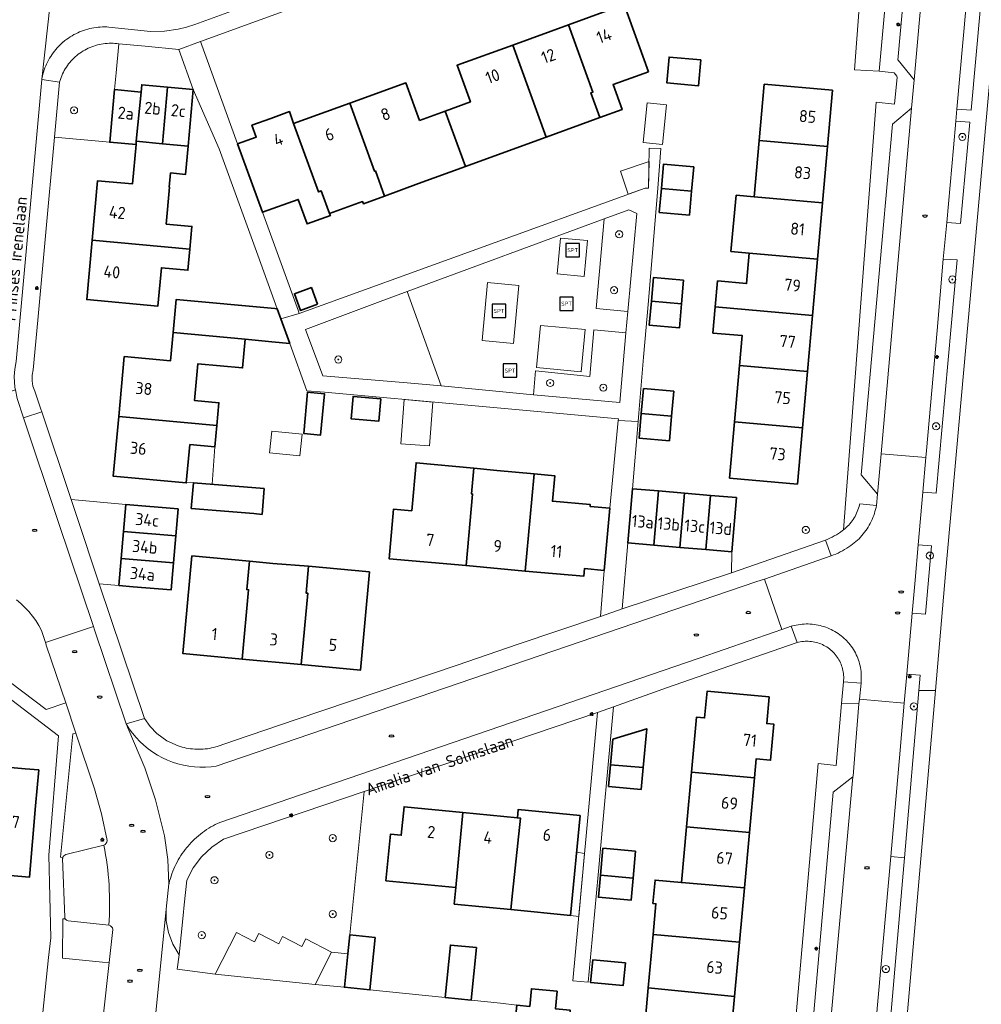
# Model space of a CAD drawing. Header units: metres. Extents: x 152610 to 160096, y 456114 to 462495.
# Tile 58 of 256: x 156274 to 156382, y 458598 to 458708. Entities that reach past the tile are written whole.
import ezdxf
from ezdxf.enums import TextEntityAlignment as Align

# ---------------------------------------------------------------- set-up
doc = ezdxf.new("R2010")
doc.units = ezdxf.units.M
doc.header["$LTSCALE"] = 0.5
doc.layers.get('0').update_dxf_attribs({"linetype": 'CONTINUOUS'})
for name, color, linetype, lineweight in [('B-PV-GR-BEPLANTING_CULTUUR_BOSPLANTSOEN-GV', 251, 'CONTINUOUS', 18), ('B-PV-GR-BEPLANTING_CULTUUR_HEESTERS-GV', 251, 'CONTINUOUS', 18), ('B-PV-GR-BOOM-S', 251, 'CONTINUOUS', 25), ('B-PV-IE-MEUBILAIR-S', 251, 'CONTINUOUS', 25), ('B-PV-IE-MEUBILAIR_WEGMEUBILAIR-S', 251, 'CONTINUOUS', 25), ('B-PV-OG-BEBOUWING-GV', 6, 'CONTINUOUS', 35), ('B-PV-OG-BEBOUWING-T18', 1, 'CONTINUOUS', 18), ('B-PV-OG-BEBOUWING_OVERBOUWING-GV', 251, 'CONTINUOUS', 18), ('B-PV-OG-BEBOUWING_SCHUUR-GV', 251, 'CONTINUOUS', 18), ('B-PV-OG-TERREIN_BEGROEID-GV', 251, 'CONTINUOUS', 18), ('B-PV-OG-TOPOGRAFIE-T18', 1, 'CONTINUOUS', 18), ('B-PV-VH-GESLOTENVERHARDING_ASFALT-GV', 251, 'CONTINUOUS', 18), ('B-PV-VH-GESLOTENVERHARDING_KUNSTSTOF-GV', 251, 'CONTINUOUS', 18), ('B-PV-VH-OPENVERHARDING_BETONSTRAATSTEEN-GV', 251, 'CONTINUOUS', 18), ('B-PV-VH-OPENVERHARDING_STRAATBAKSTEEN-GV', 251, 'CONTINUOUS', 18), ('B-PV-VH-OPENVERHARDING_TEGEL-GV', 251, 'CONTINUOUS', 18)]:
    doc.layers.add(name, color=color, linetype=linetype, lineweight=lineweight)
doc.styles.add('NLCS-ISO', font='NLCS-ISO.ttf')
doc.styles.add('NLCS-ISO-M750-T18', font='NLCS-ISO.ttf', dxfattribs={"height": 1.35})

# ---------------------------------------------------------------- blocks, each defined once
blk = doc.blocks.new('SIE-MEUBILAIR_PAAL_LICHTMAST-SO')
for points in [[(-0.62, 0), (-1, 0)], [(-0.71, 0.71), (-0.44, 0.44)], [(0, 1), (0, 0.62)], [(0.44, 0.44), (0.71, 0.71)], [(1, 0), (0.62, 0)], [(-0.71, -0.71), (-0.44, -0.44)], [(0, -0.62), (0, -1)], [(0.44, -0.44), (0.71, -0.71)]]:
    blk.add_lwpolyline(points)
blk.add_circle((0, 0), 0.5)
blk = doc.blocks.new('SIE-MEUBILAIR_PUT_RIOOLPUT-SO')
blk.add_ellipse((0, 0), major_axis=(1.25, 0), ratio=0.54)
blk = doc.blocks.new('SIE-WEG_SPEELTOESTEL-SO')
at = {"flags": 128}
blk.add_lwpolyline([(-3.75, -3.75), (3.75, -3.75), (3.75, 3.75), (-3.75, 3.75)], close=True, dxfattribs=at)
at = {"style": 'NLCS-ISO'}
blk.add_text('SPT', height=2.25, dxfattribs=at).set_placement((0, 0), align=Align.MIDDLE_CENTER)
blk = doc.blocks.new('SGR-BOOM_GBKN-SO')
at = {"linetype": 'ByBlock', "lineweight": 18}
h = blk.add_hatch(color=0, dxfattribs=at)
h.dxf.hatch_style = 1
edge = h.paths.add_edge_path()
edge.add_arc((0, 0), 0.25, 0, 360)
at = {"color": 0, "linetype": 'ByBlock', "lineweight": 18}
for radius in [2, 0.25]:
    blk.add_circle((0, 0), radius, dxfattribs=at)
at = {"color": 0, "linetype": 'ByBlock', "lineweight": 18, "style": 'NLCS-ISO'}
blk.add_attdef('SOORT', (2.5, 0), '', height=1.5, dxfattribs=at)

msp = doc.modelspace()

# ---------------------------------------------------------------- linework, layer by layer
at = {"layer": 'B-PV-GR-BEPLANTING_CULTUUR_BOSPLANTSOEN-GV', "flags": 128}
msp.add_lwpolyline([(156311.135, 458606.225), (156312.744, 458622.212), (156297.077, 458616.889), (156295.756, 458616.005), (156294.603, 458614.912), (156293.68, 458613.688), (156292.968, 458612.331), (156292.691, 458609.573), (156292.57, 458608.379), (156292.13, 458604.001), (156291.905, 458602.387), (156296.121, 458601.832), (156298.509, 458606.495), (156300.536, 458605.457), (156301.01, 458606.382), (156303.246, 458605.237), (156303.658, 458606.041), (156305.805, 458604.941), (156306.239, 458605.788), (156309.118, 458604.313), (156310.924, 458604.129)], close=True, dxfattribs=at)
at = {"layer": 'B-PV-GR-BEPLANTING_CULTUUR_HEESTERS-GV', "flags": 128}
for points in [[(156368.285, 458714.586), (156367.394, 458702.67), (156370.129, 458702.53), (156371.901, 458722.158)], [(156282.685, 458622.525), (156280.604, 458628.733), (156280.267, 458628.634), (156278.919, 458614.905), (156279.157, 458614.838)], [(156284.105, 458616.749), (156283.485, 458619.737), (156282.685, 458622.525)], [(156279.497, 458615.182), (156283.735, 458616.241)], [(156279.434, 458608.02), (156279.165, 458608.022), (156279.138, 458603.624), (156283.601, 458603.197), (156284.313, 458603.129), (156284.75, 458606.836)], [(156284.298, 458607.292), (156279.76, 458607.789)]]:
    msp.add_lwpolyline(points, dxfattribs=at)
for points in [[(156381.412, 458709.708), (156379.827, 458709.839), (156378.795, 458698.299), (156380.387, 458698.166)], [(156284.753, 458705.638), (156284.535, 458705.643), (156284.317, 458705.64), (156284.099, 458705.629), (156283.882, 458705.611), (156283.666, 458705.584), (156283.451, 458705.549), (156283.237, 458705.507), (156283.025, 458705.456), (156282.814, 458705.398), (156282.606, 458705.333), (156282.401, 458705.259), (156282.198, 458705.179), (156281.999, 458705.09), (156281.803, 458704.995), (156281.611, 458704.892), (156281.422, 458704.783), (156281.238, 458704.666), (156281.058, 458704.543), (156280.881, 458704.413), (156280.71, 458704.276), (156280.545, 458704.133), (156280.386, 458703.985), (156280.232, 458703.83), (156280.084, 458703.671), (156279.942, 458703.506), (156279.806, 458703.335), (156279.676, 458703.16), (156279.553, 458702.981), (156279.437, 458702.797), (156279.327, 458702.608), (156279.225, 458702.416), (156279.129, 458702.22), (156279.041, 458702.021), (156278.96, 458701.819), (156278.887, 458701.614), (156278.821, 458701.406), (156278.797, 458701.324), (156278.236, 458695.167), (156284.398, 458694.604), (156284.936, 458700.471), (156285.11, 458702.364), (156285.404, 458705.574), (156285.188, 458705.603), (156284.971, 458705.624)], [(156380.219, 458696.837), (156378.689, 458696.941), (156378.412, 458693.979), (156377.676, 458685.675), (156379.176, 458685.553)], [(156343.131, 458686.678), (156342.233, 458687.067), (156339.481, 458686.067), (156338.579, 458676.058), (156342.131, 458675.741)], [(156378.823, 458681.495), (156377.274, 458681.587), (156376.578, 458673.607), (156375.399, 458660.253), (156375.312, 458659.455), (156374.992, 458655.607), (156376.465, 458655.49)], [(156321.34, 458667.435), (156317.519, 458677.968), (156314.243, 458676.743), (156306.215, 458673.724), (156308.132, 458668.561), (156317.52, 458667.798)], [(156341.904, 458673.344), (156338.332, 458673.683), (156337.906, 458668.499), (156331.848, 458669.101), (156331.598, 458666.455), (156341.223, 458665.572)], [(156375.971, 458649.607), (156374.47, 458649.716), (156374.13, 458645.789), (156373.812, 458642.086), (156375.309, 458641.973)], [(156374.707, 458635.171), (156373.213, 458635.296), (156372.929, 458632.059), (156372.476, 458626.84), (156371.42, 458614.958), (156372.942, 458614.823), (156374.559, 458633.468)], [(156372.942, 458614.823), (156371.42, 458614.958), (156369.215, 458590.134), (156369.096, 458588.832), (156370.677, 458588.704)], [(156310.924, 458604.129), (156309.118, 458604.313), (156307.273, 458600.71), (156310.547, 458600.381)]]:
    msp.add_lwpolyline(points, close=True, dxfattribs=at)
at = {"layer": 'B-PV-GR-BEPLANTING_CULTUUR_HEESTERS-GV'}
for points in [[(156283.735, 458616.241, 0.318905), (156284.105, 458616.749)], [(156279.157, 458614.838, -0.2594858), (156279.497, 458615.182)], [(156279.76, 458607.789, -0.2152298), (156279.434, 458608.02)], [(156284.75, 458606.836, 0.3347959), (156284.298, 458607.292)]]:
    msp.add_lwpolyline(points, format="xyb", dxfattribs=at)
at = {"layer": 'B-PV-OG-BEBOUWING-GV', "flags": 128}
for points in [[(156344.44, 458702.476), (156341.729, 458709.948), (156335.522, 458707.696), (156338.24, 458700.204), (156338.007, 458700.117), (156339.008, 458697.358), (156341.484, 458698.256), (156340.475, 458701.038)], [(156338.24, 458700.204), (156335.522, 458707.696), (156329.314, 458705.443), (156333.032, 458695.189), (156339.008, 458697.358), (156338.007, 458700.117)], [(156333.032, 458695.189), (156329.314, 458705.443), (156323.103, 458703.19), (156324.586, 458699.103), (156321.774, 458698.083), (156324.018, 458691.9), (156329.225, 458693.789)], [(156350.244, 458703.794), (156346.714, 458704.108), (156346.47, 458701.228), (156350, 458700.914)], [(156287.885, 458700.201), (156284.936, 458700.471), (156284.398, 458694.604), (156287.316, 458694.337), (156287.353, 458694.714)], [(156290.83, 458700.759), (156287.961, 458701.022), (156287.885, 458700.201), (156287.353, 458694.714), (156290.252, 458694.448)], [(156293.701, 458700.496), (156290.83, 458700.759), (156290.252, 458694.448), (156293.122, 458694.185)], [(156318.908, 458697.043), (156317.389, 458701.229), (156311.135, 458698.96), (156313.889, 458691.37), (156313.99, 458691.407), (156315.007, 458688.603), (156318.812, 458690.011), (156324.018, 458691.9), (156321.774, 458698.083)], [(156364.92, 458700.4), (156357.319, 458701.075), (156356.762, 458694.798), (156364.363, 458694.123)], [(156304.885, 458696.693), (156304.404, 458698.018), (156302.337, 458697.268), (156300.241, 458696.508), (156300.722, 458695.182), (156298.635, 458694.425), (156301.404, 458686.794), (156305.394, 458688.241), (156306.389, 458685.498), (156308.974, 458686.436), (156308.891, 458686.663), (156307.967, 458689.188), (156307.65, 458689.072)], [(156313.889, 458691.37), (156311.135, 458698.96), (156304.885, 458696.693), (156307.65, 458689.072), (156307.967, 458689.188), (156308.891, 458686.663), (156312.561, 458687.994), (156312.65, 458687.748), (156315.007, 458688.603), (156313.99, 458691.407)], [(156293.122, 458694.185), (156290.252, 458694.448), (156287.353, 458694.714), (156287.316, 458694.337), (156286.916, 458689.968), (156283.043, 458690.319), (156282.439, 458683.689), (156293.316, 458682.699), (156293.545, 458685.214), (156290.691, 458685.474), (156291.066, 458689.588), (156291.028, 458689.591), (156291.174, 458691.18), (156292.833, 458691.028)], [(156364.363, 458694.123), (156356.762, 458694.798), (156356.206, 458688.526), (156363.807, 458687.851)], [(156349.47, 458691.872), (156346.1, 458692.172), (156345.858, 458689.445), (156349.227, 458689.146)], [(156349.227, 458689.146), (156345.858, 458689.445), (156345.621, 458686.784), (156348.99, 458686.484)], [(156355.65, 458682.254), (156363.25, 458681.579), (156363.807, 458687.851), (156356.206, 458688.526), (156354.2, 458688.704), (156353.616, 458682.435)], [(156293.316, 458682.699), (156282.439, 458683.689), (156281.836, 458677.06), (156289.766, 458676.338), (156290.155, 458680.606), (156293.101, 458680.338)], [(156363.25, 458681.579), (156355.65, 458682.254), (156355.348, 458678.855), (156352.128, 458679.141), (156351.873, 458676.267), (156362.694, 458675.307)], [(156348.343, 458679.225), (156344.975, 458679.525), (156344.742, 458676.9), (156348.109, 458676.602)], [(156307.549, 458676.54), (156306.872, 458678.405), (156304.964, 458677.714), (156305.641, 458675.847)], [(156291.467, 458673.383), (156299.498, 458672.639), (156302.445, 458672.366), (156304.453, 458672.18), (156303.462, 458674.911), (156303.051, 458676.043), (156302.787, 458676.067), (156291.809, 458677.081)], [(156348.109, 458676.602), (156344.742, 458676.9), (156344.502, 458674.204), (156347.869, 458673.904)], [(156362.694, 458675.307), (156351.873, 458676.267), (156351.613, 458673.332), (156354.874, 458673.042), (156354.578, 458669.706), (156362.137, 458669.035)], [(156299.498, 458672.639), (156291.467, 458673.383), (156291.176, 458670.234), (156286.012, 458670.711), (156285.395, 458664.04), (156296.329, 458663.03), (156296.563, 458665.56), (156293.825, 458665.813), (156294.203, 458669.898), (156299.202, 458669.436)], [(156362.137, 458669.035), (156354.578, 458669.706), (156354.022, 458663.434), (156361.581, 458662.763)], [(156306.754, 458666.699), (156306.431, 458666.728), (156306.008, 458662.136), (156307.892, 458661.962), (156308.315, 458666.557)], [(156314.589, 458665.988), (156311.502, 458666.268), (156311.276, 458663.778), (156314.363, 458663.498)], [(156347.239, 458666.834), (156343.873, 458667.134), (156343.624, 458664.357), (156346.993, 458664.058)], [(156296.329, 458663.03), (156285.395, 458664.04), (156284.779, 458657.37), (156292.922, 458656.617), (156293.318, 458660.892), (156296.108, 458660.634)], [(156346.993, 458664.058), (156343.624, 458664.357), (156343.378, 458661.625), (156346.75, 458661.325)], [(156361.581, 458662.763), (156354.022, 458663.434), (156353.465, 458657.162), (156361.024, 458656.491)], [(156324.822, 458655.384), (156324.708, 458655.394), (156324.969, 458658.264), (156318.527, 458658.873), (156318.041, 458653.513), (156316.022, 458653.697), (156315.521, 458648.173), (156324.098, 458647.395)], [(156330.673, 458646.799), (156331.418, 458654.794), (156331.675, 458657.631), (156327.514, 458658.024), (156324.969, 458658.264), (156324.708, 458655.394), (156324.822, 458655.384), (156324.098, 458647.395)], [(156331.418, 458654.794), (156330.673, 458646.799), (156337.208, 458646.206), (156337.286, 458647.071), (156339.477, 458646.873), (156340.106, 458653.804), (156337.915, 458654.003), (156337.933, 458654.202), (156333.728, 458654.584), (156333.985, 458657.413), (156331.675, 458657.631)], [(156301.603, 458655.985), (156293.71, 458656.639), (156293.473, 458653.771), (156300.439, 458653.193), (156301.365, 458653.116)], [(156345.534, 458655.722), (156342.633, 458655.968), (156342.121, 458649.928), (156345.021, 458649.682)], [(156348.433, 458655.476), (156345.534, 458655.722), (156345.021, 458649.682), (156347.92, 458649.436)], [(156351.332, 458655.231), (156348.433, 458655.476), (156347.92, 458649.436), (156350.819, 458649.191)], [(156354.231, 458654.985), (156351.332, 458655.231), (156350.819, 458649.191), (156353.719, 458648.945)], [(156292.008, 458653.721), (156286.198, 458654.225), (156285.938, 458651.214), (156291.747, 458650.709)], [(156291.747, 458650.709), (156285.938, 458651.214), (156285.678, 458648.203), (156291.486, 458647.699)], [(156291.486, 458647.699), (156285.678, 458648.203), (156285.414, 458645.187), (156286.99, 458645.05), (156291.224, 458644.683)], [(156299.949, 458647.886), (156293.548, 458648.477), (156292.542, 458637.587), (156299.143, 458636.978), (156299.857, 458644.712), (156299.657, 458644.721)], [(156302.558, 458647.645), (156299.949, 458647.886), (156299.657, 458644.721), (156299.857, 458644.712), (156299.143, 458636.978), (156305.738, 458636.369), (156306.471, 458644.314), (156306.268, 458644.333), (156306.544, 458647.329)], [(156313.343, 458646.701), (156306.544, 458647.329), (156306.268, 458644.333), (156306.471, 458644.314), (156305.738, 458636.369), (156312.333, 458635.76)], [(156357.878, 458632.769), (156350.947, 458633.399), (156350.676, 458630.414), (156349.76, 458630.497), (156349.205, 458624.385), (156356.225, 458623.747), (156356.416, 458625.848), (156358.028, 458625.702), (156358.393, 458629.713), (156357.607, 458629.784)], [(156343.829, 458624.873), (156344.23, 458629.219), (156340.453, 458628.04), (156340.195, 458625.203)], [(156270.891, 458625.129), (156269.851, 458613.134), (156275.447, 458612.649), (156276.135, 458620.612), (156276.481, 458624.62), (156274.959, 458624.759)], [(156343.829, 458624.873), (156340.195, 458625.203), (156339.974, 458622.781), (156343.606, 458622.451)], [(156356.225, 458623.747), (156349.205, 458624.385), (156348.649, 458618.273), (156355.669, 458617.635)], [(156323.729, 458619.869), (156317.187, 458620.506), (156316.878, 458617.338), (156315.672, 458617.456), (156315.166, 458612.255), (156322.955, 458611.497)], [(156336.819, 458619.529), (156329.902, 458620.202), (156329.812, 458619.277), (156330.149, 458619.244), (156329.276, 458610.881), (156329.098, 458609.051), (156335.736, 458608.404)], [(156329.812, 458619.277), (156323.729, 458619.869), (156322.955, 458611.497), (156322.785, 458609.666), (156329.098, 458609.051), (156329.276, 458610.881), (156330.149, 458619.244)], [(156355.669, 458617.635), (156348.649, 458618.273), (156348.085, 458612.063), (156355.109, 458611.474)], [(156342.979, 458615.556), (156339.345, 458615.887), (156339.071, 458612.883), (156342.706, 458612.553)], [(156342.706, 458612.553), (156339.071, 458612.883), (156338.846, 458610.415), (156342.481, 458610.084)], [(156348.085, 458612.063), (156345.151, 458612.33), (156344.915, 458609.736), (156345.258, 458609.705), (156344.947, 458606.284), (156354.558, 458605.411), (156355.109, 458611.474)], [(156313.967, 458605.94), (156311.135, 458606.225), (156310.924, 458604.129), (156310.547, 458600.381), (156313.379, 458600.096)], [(156354.558, 458605.411), (156344.947, 458606.284), (156344.404, 458600.308), (156346.991, 458600.051), (156354.008, 458599.356)], [(156325.264, 458604.804), (156322.362, 458605.095), (156321.774, 458599.252), (156324.676, 458598.96)], [(156341.846, 458603.103), (156338.21, 458603.434), (156337.98, 458600.915), (156341.617, 458600.584)], [(156354.008, 458599.356), (156346.991, 458600.051), (156344.404, 458600.308), (156343.87, 458594.43), (156343.836, 458594.06), (156345.192, 458593.934), (156346.425, 458593.822), (156353.447, 458593.184)], [(156334.246, 458599.959), (156331.38, 458600.226), (156331.197, 458598.254), (156329.739, 458598.39), (156329.465, 458595.449), (156329.191, 458592.515), (156328.919, 458589.579), (156328.645, 458586.644), (156328.371, 458583.709), (156328.098, 458580.775), (156334.018, 458580.224), (156334.291, 458583.159), (156334.397, 458584.293), (156334.565, 458586.093), (156334.838, 458589.028), (156334.959, 458590.327), (156335.217, 458592.612), (156335.703, 458597.829), (156334.062, 458597.982)]]:
    msp.add_lwpolyline(points, close=True, dxfattribs=at)
at = {"layer": 'B-PV-OG-BEBOUWING_OVERBOUWING-GV', "flags": 128}
for points in [[(156320.383, 458665.633), (156317.208, 458665.921), (156316.843, 458660.974), (156320.022, 458660.739)], [(156296.108, 458660.634), (156293.318, 458660.892), (156292.931, 458656.711), (156293.71, 458656.639), (156295.809, 458656.465)], [(156337.296, 458615.303), (156336.423, 458615.462), (156335.736, 458608.404), (156336.656, 458608.277)]]:
    msp.add_lwpolyline(points, close=True, dxfattribs=at)
at = {"layer": 'B-PV-OG-BEBOUWING_SCHUUR-GV', "flags": 128}
for points in [[(156346.432, 458698.795), (156344.275, 458699.008), (156343.837, 458694.579), (156345.994, 458694.366)], [(156344.421, 458689.496), (156344.482, 458692.472), (156341.296, 458691.39), (156342.17, 458688.815), (156344.063, 458689.502)], [(156305.825, 458662.04), (156302.448, 458662.395), (156302.194, 458659.99), (156305.572, 458659.635)]]:
    msp.add_lwpolyline(points, close=True, dxfattribs=at)
at = {"layer": 'B-PV-OG-TERREIN_BEGROEID-GV', "flags": 128}
msp.add_lwpolyline([(156266.406, 458639.577), (156277.297, 458631.362), (156279.479, 458632.09), (156277.359, 458638.414), (156277.227, 458638.82), (156276.787, 458640.171), (156276.482, 458640.727), (156276.143, 458641.263), (156275.771, 458641.777), (156275.367, 458642.266), (156274.933, 458642.728), (156274.472, 458643.163), (156273.983, 458643.567)], dxfattribs=at)
at = {"layer": 'B-PV-VH-GESLOTENVERHARDING_ASFALT-GV', "flags": 128}
for points in [[(156278.709, 458718.936), (156276.812, 458701.588), (156276.84, 458701.74), (156276.891, 458701.974), (156276.948, 458702.206), (156277.014, 458702.435), (156277.087, 458702.663), (156277.168, 458702.887), (156277.256, 458703.109), (156277.352, 458703.328), (156277.455, 458703.544), (156277.565, 458703.756), (156277.683, 458703.964), (156277.807, 458704.168), (156277.938, 458704.368), (156278.075, 458704.563), (156278.219, 458704.754), (156278.369, 458704.94), (156278.526, 458705.12), (156278.688, 458705.295), (156278.856, 458705.465), (156279.03, 458705.629), (156279.209, 458705.787), (156279.22, 458705.796), (156279.404, 458705.947), (156279.593, 458706.091), (156279.787, 458706.229), (156279.985, 458706.36), (156280.188, 458706.484), (156280.395, 458706.602), (156280.605, 458706.713), (156280.819, 458706.816), (156281.037, 458706.912), (156281.258, 458707.001), (156281.481, 458707.082), (156281.707, 458707.156), (156281.936, 458707.222), (156282.166, 458707.281), (156282.399, 458707.331), (156282.633, 458707.374), (156282.868, 458707.409), (156283.104, 458707.436), (156283.341, 458707.455), (156283.579, 458707.466), (156283.817, 458707.469), (156284.054, 458707.464), (156284.292, 458707.451), (156288.934, 458706.951), (156290.479, 458707.008), (156292.009, 458707.229), (156292.957, 458707.449), (156293.889, 458707.732), (156360.476, 458732.015)], [(156273.983, 458643.567), (156274.472, 458643.163), (156274.933, 458642.728), (156275.367, 458642.266), (156275.771, 458641.777), (156276.143, 458641.263), (156276.482, 458640.727), (156276.787, 458640.171), (156277.227, 458638.82), (156282.584, 458640.614), (156278.66, 458652.327), (156274.792, 458663.874), (156274.07, 458666.031)]]:
    msp.add_lwpolyline(points, dxfattribs=at)
msp.add_lwpolyline([(156372.929, 458632.059), (156367.922, 458632.498), (156367.878, 458631.979), (156367.478, 458627.3), (156367.241, 458623.919), (156367.18, 458623.86), (156359.921, 458543.335), (156359.363, 458540.018), (156356.643, 458522.778), (156354.53, 458509.995), (156358.966, 458509.191), (156359.011, 458509.495), (156363.568, 458536.537), (156364.918, 458544.757), (156365.301, 458548.123), (156366.267, 458556.995), (156366.313, 458557.655), (156367.31, 458568.798), (156368.663, 458583.918), (156369.096, 458588.832), (156369.215, 458590.134), (156371.42, 458614.958), (156372.476, 458626.84)], close=True, dxfattribs=at)
at = {"layer": 'B-PV-VH-GESLOTENVERHARDING_KUNSTSTOF-GV', "flags": 128}
for points in [[(156337.646, 458683.634), (156334.628, 458683.926), (156334.249, 458679.945), (156337.266, 458679.655)], [(156329.983, 458678.632), (156326.48, 458678.977), (156325.885, 458672.484), (156329.378, 458672.17)], [(156337.36, 458673.724), (156332.39, 458674.189), (156331.961, 458669.484), (156336.913, 458668.995)]]:
    msp.add_lwpolyline(points, close=True, dxfattribs=at)
at = {"layer": 'B-PV-VH-OPENVERHARDING_BETONSTRAATSTEEN-GV', "flags": 128}
for points in [[(156380.929, 458725.126), (156376.174, 458725.248), (156375.942, 458723.061), (156374.039, 458701.554), (156373.739, 458698.424), (156370.355, 458659.863), (156375.312, 458659.455), (156375.399, 458660.253), (156376.578, 458673.607), (156377.274, 458681.587), (156377.676, 458685.675), (156378.412, 458693.979), (156378.689, 458696.941), (156378.795, 458698.299), (156379.827, 458709.839), (156380.236, 458714.2), (156380.31, 458715.365), (156380.961, 458722.535), (156380.973, 458723.016), (156380.976, 458723.497), (156380.972, 458723.979), (156380.959, 458724.46), (156380.939, 458724.94)], [(156374.039, 458701.554), (156375.942, 458723.061), (156373.786, 458721.158), (156373.784, 458721.156), (156372.228, 458703.77), (156372.242, 458703.753)], [(156288.354, 458705.304), (156285.404, 458705.574), (156285.11, 458702.364), (156284.936, 458700.471), (156287.885, 458700.201), (156287.961, 458701.022), (156290.83, 458700.759), (156293.701, 458700.496), (156292.08, 458704.962)], [(156370.355, 458659.863), (156373.739, 458698.424), (156371.627, 458696.613), (156368.139, 458657.535), (156369.949, 458655.385)], [(156375.312, 458659.455), (156370.355, 458659.863), (156369.949, 458655.385), (156369.823, 458654.107), (156369.778, 458653.88), (156369.725, 458653.65), (156369.665, 458653.422), (156369.596, 458653.196), (156369.52, 458652.972), (156369.436, 458652.751), (156369.345, 458652.534), (156369.246, 458652.319), (156369.141, 458652.108), (156369.028, 458651.9), (156368.908, 458651.697), (156368.782, 458651.497), (156368.648, 458651.302), (156368.508, 458651.112), (156368.362, 458650.927), (156368.21, 458650.746), (156368.052, 458650.571), (156367.887, 458650.401), (156367.718, 458650.237), (156367.542, 458650.079), (156367.362, 458649.927), (156367.176, 458649.781), (156366.969, 458649.631), (156366.742, 458649.477), (156366.51, 458649.329), (156366.274, 458649.188), (156366.034, 458649.053), (156365.791, 458648.926), (156365.543, 458648.806), (156365.293, 458648.693), (156365.039, 458648.588), (156364.782, 458648.49), (156357.34, 458645.898), (156359.27, 458640.279), (156360.332, 458640.635), (156360.467, 458640.674), (156360.682, 458640.728), (156360.898, 458640.775), (156361.117, 458640.814), (156361.336, 458640.846), (156361.557, 458640.869), (156361.778, 458640.884), (156362, 458640.891), (156362.221, 458640.891), (156362.443, 458640.882), (156362.664, 458640.865), (156362.884, 458640.841), (156363.104, 458640.808), (156363.322, 458640.768), (156363.538, 458640.72), (156363.753, 458640.663), (156363.965, 458640.6), (156364.175, 458640.528), (156364.382, 458640.449), (156364.587, 458640.363), (156364.788, 458640.269), (156364.985, 458640.168), (156365.179, 458640.061), (156365.369, 458639.946), (156365.554, 458639.824), (156365.735, 458639.696), (156365.911, 458639.561), (156366.082, 458639.42), (156366.248, 458639.273), (156366.409, 458639.121), (156366.564, 458638.962), (156366.614, 458638.907), (156366.757, 458638.744), (156366.894, 458638.575), (156367.024, 458638.401), (156367.148, 458638.223), (156367.266, 458638.04), (156367.376, 458637.853), (156367.48, 458637.661), (156367.576, 458637.467), (156367.666, 458637.269), (156367.748, 458637.067), (156367.822, 458636.863), (156367.889, 458636.656), (156367.948, 458636.447), (156368, 458636.236), (156368.043, 458636.023), (156368.079, 458635.809), (156368.107, 458635.593), (156368.127, 458635.377), (156368.139, 458635.16), (156368.143, 458634.943), (156368.139, 458634.725), (156368.127, 458634.508), (156368.107, 458634.292), (156367.922, 458632.498), (156372.929, 458632.059), (156373.213, 458635.296), (156373.812, 458642.086), (156374.13, 458645.789), (156374.47, 458649.716), (156374.992, 458655.607)], [(156286.198, 458654.225), (156280.088, 458654.755), (156280.679, 458652.99), (156283.228, 458645.376), (156285.414, 458645.187), (156285.678, 458648.203), (156285.938, 458651.214)], [(156345.021, 458649.682), (156342.121, 458649.928), (156341.497, 458642.567), (156353.662, 458646.584), (156353.719, 458648.945), (156350.819, 458649.191), (156347.92, 458649.436)], [(156357.34, 458645.898), (156356.513, 458645.644), (156353.332, 458644.556), (156296.253, 458625.026), (156295.682, 458624.954), (156295.062, 458624.913), (156294.44, 458624.912), (156293.82, 458624.949), (156293.203, 458625.026), (156292.593, 458625.14), (156291.99, 458625.294), (156291.399, 458625.484), (156290.821, 458625.711), (156290.258, 458625.975), (156289.712, 458626.273), (156289.187, 458626.604), (156288.683, 458626.968), (156288.204, 458627.363), (156287.75, 458627.788), (156287.323, 458628.239), (156286.926, 458628.717), (156286.559, 458629.219), (156286.225, 458629.743), (156286.317, 458629.509), (156286.416, 458629.278), (156286.522, 458629.05), (156288.289, 458624.861), (156289.497, 458621.269), (156290.492, 458617.288), (156290.859, 458614.618), (156290.988, 458611.925), (156290.998, 458611.969), (156291.067, 458612.243), (156291.144, 458612.515), (156291.228, 458612.784), (156291.32, 458613.051), (156291.419, 458613.315), (156291.526, 458613.576), (156291.64, 458613.834), (156291.761, 458614.089), (156291.89, 458614.34), (156292.025, 458614.587), (156292.168, 458614.831), (156292.317, 458615.07), (156292.473, 458615.305), (156292.636, 458615.535), (156292.806, 458615.761), (156292.981, 458615.982), (156293.077, 458616.097), (156293.262, 458616.309), (156293.453, 458616.516), (156293.65, 458616.717), (156293.853, 458616.913), (156294.061, 458617.103), (156294.275, 458617.287), (156294.493, 458617.464), (156294.717, 458617.636), (156294.945, 458617.801), (156295.178, 458617.959), (156295.415, 458618.111), (156295.657, 458618.256), (156295.902, 458618.394), (156296.152, 458618.525), (156296.405, 458618.649), (156296.661, 458618.766), (156350.086, 458637.097), (156358.442, 458639.963), (156359.27, 458640.279)], [(156359.921, 458543.335), (156367.18, 458623.86), (156365.017, 458622.123), (156361.903, 458586.977), (156357.928, 458541.798), (156359.363, 458540.018)], [(156300.536, 458605.457), (156298.509, 458606.495), (156296.121, 458601.832), (156307.273, 458600.71), (156309.118, 458604.313), (156306.239, 458605.788), (156305.805, 458604.941), (156303.658, 458606.041), (156303.246, 458605.237), (156301.01, 458606.382)]]:
    msp.add_lwpolyline(points, close=True, dxfattribs=at)
for points in [[(156284.732, 458553.457), (156284.839, 458553.936), (156285.224, 458556.796), (156285.57, 458559.128), (156289.323, 458595.689), (156290.674, 458609.082), (156290.988, 458611.925), (156290.859, 458614.618), (156290.492, 458617.288), (156289.497, 458621.269), (156288.289, 458624.861), (156286.522, 458629.05), (156286.416, 458629.278), (156286.317, 458629.509), (156286.225, 458629.743), (156282.706, 458640.249), (156282.584, 458640.614), (156277.227, 458638.82), (156277.359, 458638.414), (156279.479, 458632.09), (156280.604, 458628.733), (156282.685, 458622.525), (156283.485, 458619.737), (156284.105, 458616.749)], [(156283.735, 458616.241), (156279.497, 458615.182)], [(156279.14, 458614.743), (156279.371, 458608.197)], [(156279.76, 458607.789), (156284.298, 458607.292)], [(156284.75, 458606.836), (156284.313, 458603.129), (156283.653, 458597.094), (156283.651, 458597.079)]]:
    msp.add_lwpolyline(points, dxfattribs=at)
at = {"layer": 'B-PV-VH-OPENVERHARDING_BETONSTRAATSTEEN-GV'}
for points in [[(156284.105, 458616.749, -0.318905), (156283.735, 458616.241)], [(156283.735, 458616.241, -0.0655944), (156284.298, 458607.292)], [(156284.298, 458607.292, 0.0655944), (156283.735, 458616.241)], [(156279.157, 458614.838, 0.0528238), (156279.14, 458614.743)], [(156279.497, 458615.182, 0.2594858), (156279.157, 458614.838)], [(156279.371, 458608.197, 0.0941722), (156279.434, 458608.02)], [(156279.434, 458608.02, 0.2152298), (156279.76, 458607.789)], [(156284.298, 458607.292, -0.3347959), (156284.75, 458606.836)]]:
    msp.add_lwpolyline(points, format="xyb", dxfattribs=at)
at = {"layer": 'B-PV-VH-OPENVERHARDING_STRAATBAKSTEEN-GV', "flags": 128}
msp.add_lwpolyline([(156329.739, 458598.39), (156327.921, 458598.595), (156324.676, 458598.96), (156321.774, 458599.252), (156313.379, 458600.096), (156310.547, 458600.381), (156307.273, 458600.71), (156296.121, 458601.832), (156291.905, 458602.387), (156292.13, 458604.001), (156291.408, 458605.19), (156290.92, 458606.492), (156290.684, 458607.776), (156290.674, 458609.082), (156289.323, 458595.689)], dxfattribs=at)
at = {"layer": 'B-PV-VH-OPENVERHARDING_TEGEL-GV', "flags": 128}
for points in [[(156381.412, 458709.708), (156380.387, 458698.166), (156378.795, 458698.299), (156378.689, 458696.941), (156380.219, 458696.837), (156379.176, 458685.553), (156377.676, 458685.675), (156377.274, 458681.587), (156378.823, 458681.495), (156376.465, 458655.49), (156374.992, 458655.607), (156374.47, 458649.716), (156375.971, 458649.607), (156375.309, 458641.973), (156373.812, 458642.086), (156373.213, 458635.296), (156374.707, 458635.171), (156374.559, 458633.468), (156376.4, 458633.468), (156377.528, 458646.477), (156385.581, 458736.411)], [(156360.476, 458732.015), (156293.889, 458707.732), (156292.957, 458707.449), (156292.009, 458707.229), (156290.479, 458707.008), (156288.934, 458706.951), (156284.292, 458707.451), (156284.054, 458707.464), (156283.817, 458707.469), (156283.579, 458707.466), (156283.341, 458707.455), (156283.104, 458707.436), (156282.868, 458707.409), (156282.633, 458707.374), (156282.399, 458707.331), (156282.166, 458707.281), (156281.936, 458707.222), (156281.707, 458707.156), (156281.481, 458707.082), (156281.258, 458707.001), (156281.037, 458706.912), (156280.819, 458706.816), (156280.605, 458706.713), (156280.395, 458706.602), (156280.188, 458706.484), (156279.985, 458706.36), (156279.787, 458706.229), (156279.593, 458706.091), (156279.404, 458705.947), (156279.22, 458705.796), (156279.209, 458705.787), (156279.03, 458705.629), (156278.856, 458705.465), (156278.688, 458705.295), (156278.526, 458705.12), (156278.369, 458704.94), (156278.219, 458704.754), (156278.075, 458704.563), (156277.938, 458704.368), (156277.807, 458704.168), (156277.683, 458703.964), (156277.565, 458703.756), (156277.455, 458703.544), (156277.352, 458703.328), (156277.256, 458703.109), (156277.168, 458702.887), (156277.087, 458702.663), (156277.014, 458702.435), (156276.948, 458702.206), (156276.891, 458701.974), (156276.84, 458701.74), (156276.812, 458701.588), (156278.797, 458701.324), (156278.821, 458701.406), (156278.887, 458701.614), (156278.96, 458701.819), (156279.041, 458702.021), (156279.129, 458702.22), (156279.225, 458702.416), (156279.327, 458702.608), (156279.437, 458702.797), (156279.553, 458702.981), (156279.676, 458703.16), (156279.806, 458703.335), (156279.942, 458703.506), (156280.084, 458703.671), (156280.232, 458703.83), (156280.386, 458703.985), (156280.545, 458704.133), (156280.71, 458704.276), (156280.881, 458704.413), (156281.058, 458704.543), (156281.238, 458704.666), (156281.422, 458704.783), (156281.611, 458704.892), (156281.803, 458704.995), (156281.999, 458705.09), (156282.198, 458705.179), (156282.401, 458705.259), (156282.606, 458705.333), (156282.814, 458705.398), (156283.025, 458705.456), (156283.237, 458705.507), (156283.451, 458705.549), (156283.666, 458705.584), (156283.882, 458705.611), (156284.099, 458705.629), (156284.317, 458705.64), (156284.535, 458705.643), (156284.753, 458705.638), (156284.971, 458705.624), (156285.188, 458705.603), (156285.404, 458705.574), (156288.354, 458705.304), (156292.08, 458704.962), (156294.493, 458705.839), (156300.742, 458708.111), (156306.99, 458710.383)], [(156371.901, 458722.158), (156370.129, 458702.53), (156371.785, 458702.335), (156372.083, 458701.966), (156372.154, 458701.878), (156371.829, 458698.845), (156369.807, 458699.058), (156366.155, 458651.385), (156366.309, 458651.511), (156366.459, 458651.643), (156366.602, 458651.781), (156366.741, 458651.924), (156366.873, 458652.073), (156366.999, 458652.228), (156367.119, 458652.387), (156367.233, 458652.551), (156367.339, 458652.719), (156367.439, 458652.891), (156367.532, 458653.067), (156367.618, 458653.247), (156367.697, 458653.431), (156367.768, 458653.617), (156367.831, 458653.806), (156367.887, 458653.997), (156367.935, 458654.19), (156367.958, 458654.294), (156369.823, 458654.107), (156369.949, 458655.385), (156368.139, 458657.535), (156371.627, 458696.613), (156373.739, 458698.424), (156374.039, 458701.554), (156372.242, 458703.753), (156372.228, 458703.77), (156373.784, 458721.156)], [(156261.765, 458641.304), (156278.679, 458628.42), (156277.595, 458615.112), (156277.831, 458605.899), (156277.572, 458603.714), (156273.097, 458560.387)], [(156279.157, 458614.838), (156278.919, 458614.905), (156280.267, 458628.634), (156280.604, 458628.733), (156279.479, 458632.09), (156277.297, 458631.362), (156266.406, 458639.577)], [(156372.926, 458593.385), (156376.4, 458633.468), (156374.559, 458633.468), (156372.942, 458614.823), (156370.677, 458588.704)], [(156279.371, 458608.197), (156279.14, 458614.743)], [(156283.651, 458597.079), (156283.653, 458597.094), (156284.313, 458603.129), (156283.601, 458603.197), (156279.138, 458603.624), (156279.165, 458608.022), (156279.434, 458608.02)]]:
    msp.add_lwpolyline(points, dxfattribs=at)
for points in [[(156278.974, 458721.889), (156272.786, 458722.403), (156271.159, 458704.998), (156267.533, 458666.209), (156267.996, 458665.028), (156273.876, 458666.985), (156273.823, 458667.244), (156273.757, 458668.48), (156273.813, 458669.317), (156273.95, 458670.144), (156276.812, 458701.588), (156278.709, 458718.936)], [(156293.701, 458700.496), (156296.584, 458693.868), (156300.886, 458682.01), (156303.051, 458676.043), (156303.462, 458674.911), (156305.497, 458675.512), (156305.406, 458675.762), (156301.404, 458686.794), (156298.635, 458694.425), (156294.493, 458705.839), (156292.08, 458704.962)], [(156274.792, 458663.874), (156276.813, 458664.532), (156276.709, 458664.842), (156276.036, 458666.85), (156275.832, 458667.421), (156275.735, 458668.019), (156275.75, 458668.626), (156275.874, 458669.22), (156276.38, 458674.78), (156277.234, 458684.163), (156278.236, 458695.167), (156278.797, 458701.324), (156276.812, 458701.588), (156273.95, 458670.144), (156273.813, 458669.317), (156273.757, 458668.48), (156273.823, 458667.244), (156273.876, 458666.985), (156274.07, 458666.031)], [(156345.791, 458693.919), (156344.513, 458693.965), (156344.421, 458689.496), (156344.063, 458689.502), (156305.497, 458675.512), (156303.462, 458674.911), (156304.453, 458672.18), (156306.367, 458666.904), (156308.331, 458666.726), (156341.069, 458663.756), (156341.054, 458663.588), (156343.268, 458663.457), (156343.346, 458664.382), (156343.877, 458670.656), (156344.409, 458676.93), (156344.941, 458683.205), (156345.473, 458689.479)], [(156339.481, 458686.067), (156342.233, 458687.067), (156343.131, 458686.678), (156342.131, 458675.741), (156341.904, 458673.344), (156341.223, 458665.572), (156331.598, 458666.455), (156321.34, 458667.435), (156317.52, 458667.798), (156308.132, 458668.561), (156306.215, 458673.724), (156314.243, 458676.743), (156317.519, 458677.968)], [(156338.579, 458676.058), (156339.481, 458686.067), (156317.519, 458677.968), (156321.34, 458667.435), (156331.598, 458666.455), (156331.848, 458669.101), (156337.906, 458668.499), (156338.332, 458673.683), (156341.904, 458673.344), (156342.131, 458675.741)], [(156337.646, 458683.634), (156337.266, 458679.655), (156334.249, 458679.945), (156334.628, 458683.926)], [(156325.885, 458672.484), (156326.48, 458678.977), (156329.983, 458678.632), (156329.378, 458672.17)], [(156331.961, 458669.484), (156332.39, 458674.189), (156337.36, 458673.724), (156336.913, 458668.995)], [(156274.792, 458663.874), (156278.66, 458652.327), (156282.584, 458640.614), (156282.706, 458640.249), (156286.225, 458629.743), (156288.255, 458630.363), (156283.228, 458645.376), (156280.679, 458652.99), (156280.088, 458654.755), (156276.813, 458664.532)], [(156342.633, 458655.968), (156343.268, 458663.457), (156341.054, 458663.588), (156340.106, 458653.804), (156339.477, 458646.873), (156339.073, 458641.742), (156341.497, 458642.567), (156342.121, 458649.928)], [(156369.823, 458654.107), (156367.958, 458654.294), (156367.935, 458654.19), (156367.887, 458653.997), (156367.831, 458653.806), (156367.768, 458653.617), (156367.697, 458653.431), (156367.618, 458653.247), (156367.532, 458653.067), (156367.439, 458652.891), (156367.339, 458652.719), (156367.233, 458652.551), (156367.119, 458652.387), (156366.999, 458652.228), (156366.873, 458652.073), (156366.741, 458651.924), (156366.602, 458651.781), (156366.459, 458651.643), (156366.309, 458651.511), (156366.155, 458651.385), (156366.043, 458651.301), (156365.822, 458651.142), (156365.596, 458650.99), (156365.366, 458650.845), (156365.131, 458650.706), (156364.893, 458650.574), (156364.651, 458650.45), (156364.405, 458650.332), (156364.156, 458650.222), (156364.782, 458648.49), (156365.039, 458648.588), (156365.293, 458648.693), (156365.543, 458648.806), (156365.791, 458648.926), (156366.034, 458649.053), (156366.274, 458649.188), (156366.51, 458649.329), (156366.742, 458649.477), (156366.969, 458649.631), (156367.176, 458649.781), (156367.362, 458649.927), (156367.542, 458650.079), (156367.718, 458650.237), (156367.887, 458650.401), (156368.052, 458650.571), (156368.21, 458650.746), (156368.362, 458650.927), (156368.508, 458651.112), (156368.648, 458651.302), (156368.782, 458651.497), (156368.908, 458651.697), (156369.028, 458651.9), (156369.141, 458652.108), (156369.246, 458652.319), (156369.345, 458652.534), (156369.436, 458652.751), (156369.52, 458652.972), (156369.596, 458653.196), (156369.665, 458653.422), (156369.725, 458653.65), (156369.778, 458653.88)], [(156357.34, 458645.898), (156364.782, 458648.49), (156364.156, 458650.222), (156353.662, 458646.584), (156341.497, 458642.567), (156339.073, 458641.742), (156329.912, 458638.63), (156323.094, 458636.314), (156305.171, 458630.225), (156298.304, 458627.892), (156296.357, 458627.23), (156296.199, 458627.184), (156295.97, 458627.123), (156295.74, 458627.071), (156295.507, 458627.026), (156295.273, 458626.989), (156295.038, 458626.96), (156294.802, 458626.939), (156294.565, 458626.926), (156294.329, 458626.921), (156294.092, 458626.924), (156293.855, 458626.935), (156293.619, 458626.954), (156293.384, 458626.981), (156293.15, 458627.016), (156292.916, 458627.058), (156292.685, 458627.109), (156292.456, 458627.167), (156292.228, 458627.233), (156292.003, 458627.307), (156290.762, 458627.875), (156289.655, 458628.675), (156288.888, 458629.464), (156288.255, 458630.363), (156286.225, 458629.743), (156286.559, 458629.219), (156286.926, 458628.717), (156287.323, 458628.239), (156287.75, 458627.788), (156288.204, 458627.363), (156288.683, 458626.968), (156289.187, 458626.604), (156289.712, 458626.273), (156290.258, 458625.975), (156290.821, 458625.711), (156291.399, 458625.484), (156291.99, 458625.294), (156292.593, 458625.14), (156293.203, 458625.026), (156293.82, 458624.949), (156294.44, 458624.912), (156295.062, 458624.913), (156295.682, 458624.954), (156296.253, 458625.026), (156353.332, 458644.556), (156356.513, 458645.644)], [(156360.982, 458638.82), (156360.332, 458640.635), (156359.27, 458640.279), (156358.442, 458639.963), (156350.086, 458637.097), (156296.661, 458618.766), (156296.405, 458618.649), (156296.152, 458618.525), (156295.902, 458618.394), (156295.657, 458618.256), (156295.415, 458618.111), (156295.178, 458617.959), (156294.945, 458617.801), (156294.717, 458617.636), (156294.493, 458617.464), (156294.275, 458617.287), (156294.061, 458617.103), (156293.853, 458616.913), (156293.65, 458616.717), (156293.453, 458616.516), (156293.262, 458616.309), (156293.077, 458616.097), (156292.981, 458615.982), (156292.806, 458615.761), (156292.636, 458615.535), (156292.473, 458615.305), (156292.317, 458615.07), (156292.168, 458614.831), (156292.025, 458614.587), (156291.89, 458614.34), (156291.761, 458614.089), (156291.64, 458613.834), (156291.526, 458613.576), (156291.419, 458613.315), (156291.32, 458613.051), (156291.228, 458612.784), (156291.144, 458612.515), (156291.067, 458612.243), (156290.998, 458611.969), (156290.988, 458611.925), (156290.674, 458609.082), (156290.684, 458607.776), (156290.92, 458606.492), (156291.408, 458605.19), (156292.13, 458604.001), (156292.57, 458608.379), (156292.691, 458609.573), (156292.968, 458612.331), (156293.68, 458613.688), (156294.603, 458614.912), (156295.756, 458616.005), (156297.077, 458616.889), (156312.744, 458622.212), (156338.731, 458631.039), (156340.519, 458631.646), (156346.557, 458633.798), (156350.691, 458635.272)], [(156362.443, 458640.882), (156362.221, 458640.891), (156362, 458640.891), (156361.778, 458640.884), (156361.557, 458640.869), (156361.336, 458640.846), (156361.117, 458640.814), (156360.898, 458640.775), (156360.682, 458640.728), (156360.467, 458640.674), (156360.332, 458640.635), (156360.982, 458638.82), (156361.159, 458638.865), (156361.336, 458638.902), (156361.514, 458638.931), (156361.694, 458638.952), (156361.875, 458638.966), (156362.056, 458638.971), (156362.237, 458638.968), (156362.417, 458638.957), (156362.597, 458638.938), (156362.777, 458638.912), (156362.954, 458638.877), (156363.13, 458638.835), (156363.304, 458638.785), (156363.476, 458638.727), (156363.644, 458638.662), (156363.81, 458638.589), (156363.973, 458638.509), (156364.131, 458638.422), (156364.286, 458638.328), (156364.437, 458638.227), (156364.582, 458638.12), (156364.723, 458638.007), (156364.859, 458637.887), (156364.99, 458637.761), (156365.114, 458637.63), (156365.233, 458637.494), (156365.346, 458637.352), (156365.452, 458637.205), (156365.552, 458637.054), (156365.645, 458636.899), (156365.731, 458636.74), (156365.81, 458636.576), (156365.881, 458636.41), (156365.945, 458636.241), (156366.002, 458636.069), (156366.051, 458635.895), (156366.092, 458635.718), (156366.126, 458635.541), (156366.151, 458635.361), (156366.169, 458635.181), (156366.178, 458635), (156366.18, 458634.819), (156366.173, 458634.639), (156366.159, 458634.458), (156368.107, 458634.292), (156368.127, 458634.508), (156368.139, 458634.725), (156368.143, 458634.943), (156368.139, 458635.16), (156368.127, 458635.377), (156368.107, 458635.593), (156368.079, 458635.809), (156368.043, 458636.023), (156368, 458636.236), (156367.948, 458636.447), (156367.889, 458636.656), (156367.822, 458636.863), (156367.748, 458637.067), (156367.666, 458637.269), (156367.576, 458637.467), (156367.48, 458637.661), (156367.376, 458637.853), (156367.266, 458638.04), (156367.148, 458638.223), (156367.024, 458638.401), (156366.894, 458638.575), (156366.757, 458638.744), (156366.614, 458638.907), (156366.564, 458638.962), (156366.409, 458639.121), (156366.248, 458639.273), (156366.082, 458639.42), (156365.911, 458639.561), (156365.735, 458639.696), (156365.554, 458639.824), (156365.369, 458639.946), (156365.179, 458640.061), (156364.985, 458640.168), (156364.788, 458640.269), (156364.587, 458640.363), (156364.382, 458640.449), (156364.175, 458640.528), (156363.965, 458640.6), (156363.753, 458640.663), (156363.538, 458640.72), (156363.322, 458640.768), (156363.104, 458640.808), (156362.884, 458640.841), (156362.664, 458640.865)], [(156368.107, 458634.292), (156366.159, 458634.458), (156365.947, 458632.035), (156367.878, 458631.979), (156367.922, 458632.498)], [(156339.934, 458625.227), (156340.519, 458631.646), (156338.731, 458631.039), (156336.001, 458601.095), (156337.719, 458600.939), (156338.262, 458606.892), (156338.811, 458612.907), (156339.377, 458619.116)], [(156367.878, 458631.979), (156365.947, 458632.035), (156365.342, 458625.128), (156363.317, 458625.332), (156360.094, 458588.414), (156356.095, 458543.989), (156355.946, 458541.796), (156355.96, 458540.439), (156355.153, 458535.399), (156355.45, 458535.355), (156356.71, 458535.167), (156354.667, 458523.067), (156352.724, 458510.357), (156354.53, 458509.995), (156356.643, 458522.778), (156359.363, 458540.018), (156357.928, 458541.798), (156361.903, 458586.977), (156365.017, 458622.123), (156367.18, 458623.86), (156367.241, 458623.919), (156367.478, 458627.3)]]:
    msp.add_lwpolyline(points, close=True, dxfattribs=at)
at = {"layer": 'B-PV-VH-OPENVERHARDING_TEGEL-GV'}
for points in [[(156279.14, 458614.743, -0.0528238), (156279.157, 458614.838)], [(156279.434, 458608.02, -0.0941722), (156279.371, 458608.197)]]:
    msp.add_lwpolyline(points, format="xyb", dxfattribs=at)

# ---------------------------------------------------------------- block references
at = {"layer": 'B-PV-GR-BOOM-S', "xscale": 0.2, "yscale": 0.2, "zscale": 0.2}
for p in [(156280.412, 458698.167), (156379.4, 458695.2), (156341.162, 458684.342), (156378.284, 458679.311), (156340.59, 458678.105), (156309.862, 458670.378), (156333.465, 458667.763), (156339.394, 458667.243), (156376.474, 458662.937), (156361.95, 458651.376), (156375.786, 458648.513), (156374, 458631.7), (156309.237, 458617.018), (156302.177, 458615.136), (156296.058, 458612.312), (156309.237, 458608.546), (156294.646, 458606.193), (156370.877, 458602.418)]:
    msp.add_blockref('SGR-BOOM_GBKN-SO', p, dxfattribs=at)
at = {"layer": 'B-PV-IE-MEUBILAIR-S', "xscale": 0.2, "yscale": 0.2, "zscale": 0.2}
for name, p in [('SIE-MEUBILAIR_PAAL_LICHTMAST-SO', (156372.258, 458707.732)), ('SIE-MEUBILAIR_PUT_RIOOLPUT-SO', (156375.242, 458686.368)), ('SIE-MEUBILAIR_PAAL_LICHTMAST-SO', (156276.263, 458678.35)), ('SIE-MEUBILAIR_PAAL_LICHTMAST-SO', (156376.57, 458670.666)), ('SIE-MEUBILAIR_PUT_RIOOLPUT-SO', (156276.024, 458651.338)), ('SIE-MEUBILAIR_PUT_RIOOLPUT-SO', (156372.585, 458644.449)), ('SIE-MEUBILAIR_PUT_RIOOLPUT-SO', (156355.544, 458642.17)), ('SIE-MEUBILAIR_PUT_RIOOLPUT-SO', (156372.198, 458642.115)), ('SIE-MEUBILAIR_PUT_RIOOLPUT-SO', (156349.75, 458639.659)), ('SIE-MEUBILAIR_PUT_RIOOLPUT-SO', (156280.486, 458637.818)), ('SIE-MEUBILAIR_PAAL_LICHTMAST-SO', (156373.525, 458635.035)), ('SIE-MEUBILAIR_PUT_RIOOLPUT-SO', (156283.277, 458632.735)), ('SIE-MEUBILAIR_PAAL_LICHTMAST-SO', (156338.101, 458630.846)), ('SIE-MEUBILAIR_PUT_RIOOLPUT-SO', (156315.789, 458628.405)), ('SIE-MEUBILAIR_PUT_RIOOLPUT-SO', (156295.277, 458621.625)), ('SIE-MEUBILAIR_PAAL_LICHTMAST-SO', (156304.596, 458619.567)), ('SIE-MEUBILAIR_PUT_RIOOLPUT-SO', (156286.836, 458618.444)), ('SIE-MEUBILAIR_PUT_RIOOLPUT-SO', (156288.088, 458617.78)), ('SIE-MEUBILAIR_PAAL_LICHTMAST-SO', (156283.564, 458616.83)), ('SIE-MEUBILAIR_PUT_RIOOLPUT-SO', (156368.781, 458613.702)), ('SIE-MEUBILAIR_PAAL_LICHTMAST-SO', (156363.123, 458604.69)), ('SIE-MEUBILAIR_PUT_RIOOLPUT-SO', (156287.742, 458602.27)), ('SIE-MEUBILAIR_PUT_RIOOLPUT-SO', (156286.64, 458601.064))]:
    msp.add_blockref(name, p, dxfattribs=at)
at = {"layer": 'B-PV-IE-MEUBILAIR_WEGMEUBILAIR-S', "xscale": 0.2, "yscale": 0.2, "zscale": 0.2}
for p in [(156335.977, 458682.575), (156335.295, 458676.599), (156327.768, 458675.803), (156328.999, 458669.149)]:
    msp.add_blockref('SIE-WEG_SPEELTOESTEL-SO', p, dxfattribs=at)

# ---------------------------------------------------------------- texts
at = {"layer": 'B-PV-OG-BEBOUWING-T18', "style": 'NLCS-ISO-M750-T18'}
for s, rotation, p in [('14', 19.9, (156339.478, 458706.472)), ('12', 19.9, (156333.271, 458704.219)), ('10', 19.9, (156327.061, 458701.966)), ('2b', 354.8, (156289.167, 458698.401)), ('2a', 354.8, (156286.181, 458697.847)), ('2c', 354.8, (156292.037, 458698.138)), ('8', 19.9, (156315.115, 458697.744)), ('85', 354.9, (156362.151, 458697.482)), ('4', 19.9, (156303.175, 458694.913)), ('6', 19.9, (156308.862, 458695.476)), ('83', 355, (156361.595, 458691.208)), ('42', 354.8, (156285.231, 458686.777)), ('81', 354.9, (156361.038, 458684.936)), ('40', 354.8, (156284.627, 458680.148)), ('79', 355, (156360.482, 458678.664)), ('77', 354.9, (156359.925, 458672.392)), ('38', 354.7, (156288.193, 458667.145)), ('75', 355, (156359.369, 458666.12)), ('36', 354.7, (156287.576, 458660.475)), ('73', 354.9, (156358.812, 458659.848)), ('34c', 355.1, (156288.559, 458652.504)), ('13a', 355.1, (156343.782, 458652.296)), ('13b', 355.1, (156346.682, 458652.05)), ('13c', 355.2, (156349.58, 458651.805)), ('13d', 355.1, (156352.48, 458651.559)), ('7', 354.8, (156320.098, 458650.268)), ('34b', 355.1, (156288.299, 458649.493)), ('9', 354.8, (156327.611, 458649.587)), ('11', 354.8, (156334.166, 458648.992)), ('34a', 355, (156288.036, 458646.477)), ('1', 354.7, (156296.072, 458639.772)), ('3', 354.7, (156302.67, 458639.163)), ('5', 354.7, (156309.265, 458638.554)), ('71', 354.8, (156355.721, 458627.934)), ('69', 354.8, (156353.457, 458620.917)), ('27', 355.1, (156273.473, 458618.85)), ('2', 354.4, (156320.216, 458617.699)), ('4', 354.4, (156326.528, 458617.085)), ('6', 354.4, (156333.118, 458617.377)), ('67', 354.8, (156352.899, 458614.781)), ('65', 354.8, (156352.344, 458608.669)), ('63', 354.8, (156351.793, 458602.61))]:
    msp.add_text(s, height=1.35, rotation=rotation, dxfattribs=at).set_placement(p, align=Align.MIDDLE)
at = {"layer": 'B-PV-OG-TOPOGRAFIE-T18', "style": 'NLCS-ISO-M750-T18'}
for s, rotation, p in [('Prinses Irenelaan', 84.5, (156273.874, 458681.61)), ('Amalia van Solmslaan', 18.9, (156321.118, 458625.174))]:
    msp.add_text(s, height=1.35, rotation=rotation, dxfattribs=at).set_placement(p, align=Align.MIDDLE)

doc.saveas('drawing.dxf')
